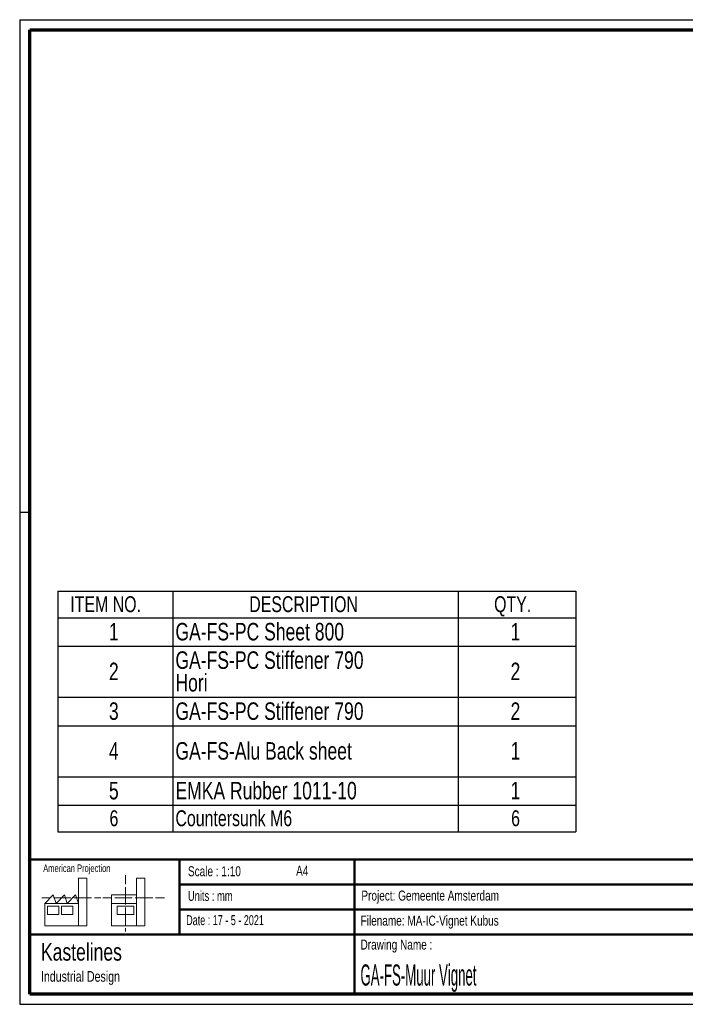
# Paper-space layout 'Sub assem IG' of a CAD drawing. Header units: millimetres. Extents: x 7 to 291, y 7 to 204.
# Tile 1 of 5: x 7 to 140, y 7 to 204. Entities that reach past the tile are written whole.
import ezdxf

# ---------------------------------------------------------------- set-up
doc = ezdxf.new("R2010")
doc.units = ezdxf.units.MM
for name, color, linetype in [('BORDERS', 7, 'Continuous'), ('DRAWING', 7, 'Continuous'), ('LOGO', 7, 'Continuous'), ('TEXT_SHEET_FORMAT', 7, 'Continuous')]:
    doc.layers.add(name, color=color, linetype=linetype)
doc.styles.add('SLDTEXTSTYLE0', font='TXT', dxfattribs={"width": 0.7})
doc.styles.add('SLDTEXTSTYLE1', font='TXT', dxfattribs={"width": 0.75})
doc.styles.add('SLDTEXTSTYLE2', font='TXT', dxfattribs={"width": 0.675})
doc.styles.add('SLDTEXTSTYLE8', font='TXT', dxfattribs={"width": 0.467045})

# ---------------------------------------------------------------- blocks, each defined once
blk = doc.blocks.new('SW_NOTE_0_9')
at = {"layer": 'DRAWING', "color": 0, "attachment_point": 1, "style": 'SLDTEXTSTYLE1'}
for s, insert, char_height in [('Kastelines', (0, 4.51), 3.5), ('Industrial Design', (0, -1.09), 2.1167)]:
    blk.add_mtext(s, dxfattribs=dict(at, insert=insert, char_height=char_height))
blk = doc.blocks.new('SW_TABLEANNOTATION_0')
at = {"layer": 'LOGO', "color": 0}
for p, q in [((0, 0), (0, -5.31)), ((0, 0), (23.03, 0)), ((23.03, 0), (23.03, -5.31)), ((23.03, 0), (80.14, 0)), ((80.14, 0), (80.14, -5.31)), ((80.14, 0), (103.64, 0)), ((103.64, 0), (103.64, -5.31)), ((0, -5.31), (23.03, -5.31)), ((0, -5.31), (0, -11.02)), ((23.03, -5.31), (80.14, -5.31)), ((23.03, -5.31), (23.03, -11.02)), ((80.14, -5.31), (103.64, -5.31)), ((80.14, -5.31), (80.14, -11.02)), ((103.64, -5.31), (103.64, -11.02)), ((0, -11.02), (0, -21.21)), ((0, -11.02), (23.03, -11.02)), ((23.03, -11.02), (23.03, -21.21)), ((23.03, -11.02), (80.14, -11.02)), ((80.14, -11.02), (80.14, -21.21)), ((80.14, -11.02), (103.64, -11.02)), ((103.64, -11.02), (103.64, -21.21)), ((0, -21.21), (0, -26.93)), ((0, -21.21), (23.03, -21.21)), ((23.03, -21.21), (23.03, -26.93)), ((23.03, -21.21), (80.14, -21.21)), ((80.14, -21.21), (80.14, -26.93)), ((80.14, -21.21), (103.64, -21.21)), ((103.64, -21.21), (103.64, -26.93)), ((0, -26.93), (0, -37.12)), ((0, -26.93), (23.03, -26.93)), ((23.03, -26.93), (23.03, -37.12)), ((23.03, -26.93), (80.14, -26.93)), ((80.14, -26.93), (80.14, -37.12)), ((80.14, -26.93), (103.64, -26.93)), ((103.64, -26.93), (103.64, -37.12)), ((0, -37.12), (0, -42.83)), ((0, -37.12), (23.03, -37.12)), ((23.03, -37.12), (23.03, -42.83)), ((23.03, -37.12), (80.14, -37.12)), ((80.14, -37.12), (80.14, -42.83)), ((80.14, -37.12), (103.64, -37.12)), ((103.64, -37.12), (103.64, -42.83)), ((0, -42.83), (0, -48.14)), ((0, -42.83), (23.03, -42.83)), ((23.03, -42.83), (23.03, -48.14)), ((23.03, -42.83), (80.14, -42.83)), ((80.14, -42.83), (80.14, -48.14)), ((80.14, -42.83), (103.64, -42.83)), ((103.64, -42.83), (103.64, -48.14)), ((0, -48.14), (23.03, -48.14)), ((23.03, -48.14), (80.14, -48.14)), ((80.14, -48.14), (103.64, -48.14))]:
    blk.add_line(p, q, dxfattribs=at)
at = {"layer": 'LOGO', "color": 0, "attachment_point": 1, "style": 'SLDTEXTSTYLE1'}
for s, insert, char_height in [('ITEM NO.', (2.48, -1.01), 3.175), ('DESCRIPTION', (38.3, -1.01), 3.175), ('QTY.', (87.31, -1.01), 3.175), ('1', (10.22, -6.35), 3.5), ('GA-FS-PC Sheet 800', (23.53, -6.35), 3.5), ('1', (90.6, -6.35), 3.5), ('GA-FS-PC Stiffener 790', (23.53, -12.04), 3.5), ('2', (10.22, -14.3), 3.5), ('2', (90.6, -14.3), 3.5), ('Hori', (23.53, -16.56), 3.5), ('3', (10.22, -22.25), 3.5), ('GA-FS-PC Stiffener 790', (23.53, -22.25), 3.5), ('2', (90.6, -22.25), 3.5), ('4', (10.22, -30.2), 3.5), ('GA-FS-Alu Back sheet', (23.53, -30.2), 3.5), ('1', (90.6, -30.2), 3.5), ('5', (10.22, -38.15), 3.5), ('EMKA Rubber 1011-10', (23.53, -38.15), 3.5), ('1', (90.6, -38.15), 3.5), ('6', (10.34, -43.84), 3.17), ('Countersunk M6', (23.53, -43.84), 3.175), ('6', (90.72, -43.84), 3.17)]:
    blk.add_mtext(s, dxfattribs=dict(at, insert=insert, char_height=char_height))

psp = doc.layouts.new('Sub assem IG')

# ---------------------------------------------------------------- linework, layer by layer
at = {"layer": 'BORDERS', "lineweight": 70}
for p, q in [((8.57, 8.78), (8.57, 201.78)), ((8.57, 201.78), (288.57, 201.78)), ((288.57, 8.78), (8.57, 8.78))]:
    psp.add_line(p, q, dxfattribs=at)
at = {"layer": 'BORDERS', "lineweight": 50}
for p, q in [((8.57, 35.78), (288.57, 35.78)), ((38.57, 35.78), (38.57, 20.78)), ((73.57, 35.78), (73.57, 8.78)), ((38.57, 30.78), (143.57, 30.78)), ((38.57, 25.78), (143.57, 25.78)), ((8.57, 20.78), (288.57, 20.78))]:
    psp.add_line(p, q, dxfattribs=at)
at = {"layer": 'TEXT_SHEET_FORMAT'}
for p, q in [((6.57, 203.78), (290.57, 203.78)), ((6.57, 203.78), (6.57, 6.78)), ((6.57, 105.28), (8.62, 105.28)), ((6.57, 6.78), (290.57, 6.78))]:
    psp.add_line(p, q, dxfattribs=at)
at = {"layer": 'TEXT_SHEET_FORMAT', "color": 7, "linetype": 'Continuous', "lineweight": 18}
for p, q in [((18.32, 26.97), (18.32, 32.04)), ((18.32, 32.04), (20, 32.04)), ((20, 32.04), (20, 22.47)), ((27.73, 32.6), (27.73, 30.84)), ((31.65, 32.03), (29.97, 32.03)), ((29.97, 32.03), (29.97, 22.47)), ((31.65, 26.97), (31.65, 32.03)), ((27.73, 30.25), (27.73, 28.49)), ((10.98, 28.1), (12.74, 28.1)), ((11.59, 26.97), (13.28, 28.66)), ((13.28, 28.66), (13.84, 26.97)), ((13.32, 28.1), (15.08, 28.1)), ((13.84, 26.97), (15.52, 28.66)), ((15.08, 28.1), (16.83, 28.1)), ((15.52, 28.66), (16.08, 26.97)), ((16.08, 26.97), (17.76, 28.66)), ((17.42, 28.1), (19.17, 28.1)), ((17.76, 28.66), (18.32, 26.97)), ((19.17, 28.1), (20.93, 28.1)), ((21.51, 28.1), (22.81, 28.1)), ((23.24, 28.1), (25, 28.1)), ((24.93, 28.66), (24.93, 26.97)), ((24.93, 28.66), (29.97, 28.66)), ((25.58, 28.1), (27.34, 28.1)), ((27.34, 28.1), (29.09, 28.1)), ((27.73, 28.49), (27.73, 26.73)), ((29.68, 28.1), (31.43, 28.1)), ((31.43, 28.1), (33.19, 28.1)), ((33.77, 28.1), (35.53, 28.1)), ((18.32, 26.97), (11.59, 26.97)), ((11.59, 26.97), (11.59, 22.47)), ((12.16, 26.41), (14.4, 26.41)), ((12.16, 24.72), (12.16, 26.41)), ((14.4, 26.41), (14.4, 24.72)), ((14.96, 26.41), (17.2, 26.41)), ((14.96, 24.72), (14.96, 26.41)), ((17.2, 26.41), (17.2, 24.72)), ((18.32, 26.97), (18.32, 22.47)), ((24.93, 26.97), (29.97, 26.97)), ((24.93, 26.97), (24.93, 22.47)), ((26.05, 26.41), (29.41, 26.41)), ((26.05, 24.72), (26.05, 26.41)), ((27.73, 26.14), (27.73, 24.38)), ((29.41, 26.41), (29.41, 24.72)), ((31.65, 26.97), (31.65, 22.47)), ((14.4, 24.72), (12.16, 24.72)), ((17.2, 24.72), (14.96, 24.72)), ((29.41, 24.72), (26.05, 24.72)), ((27.73, 24.38), (27.73, 22.62)), ((11.59, 22.47), (18.32, 22.47)), ((18.32, 22.47), (20, 22.47)), ((24.93, 22.47), (31.65, 22.47)), ((27.73, 22.03), (27.73, 21.34))]:
    psp.add_line(p, q, dxfattribs=at)

# ---------------------------------------------------------------- block references
at = {"layer": 'DRAWING'}
psp.add_blockref('SW_NOTE_0_9', (10.83, 14.51), dxfattribs=at)
at = {"layer": 'LOGO'}
psp.add_blockref('SW_TABLEANNOTATION_0', (14.21, 89.44), dxfattribs=at)

# ---------------------------------------------------------------- texts
at = {"layer": 'TEXT_SHEET_FORMAT', "attachment_point": 1}
for s, insert, char_height, style in [('American Projection', (11.28, 34.76), 1.5, 'SLDTEXTSTYLE1'), ('Scale : 1:10', (40.25, 34.41), 2, 'SLDTEXTSTYLE1'), ('A4', (61.89, 34.49), 2, 'SLDTEXTSTYLE1'), ('Units : mm', (40.24, 29.48), 2, 'SLDTEXTSTYLE0'), ('Project: Gemeente Amsterdam', (74.96, 29.54), 2, 'SLDTEXTSTYLE1'), ('Date : 17 - 5 - 2021', (39.89, 24.62), 2, 'SLDTEXTSTYLE2'), ('Filename: MA-IC-Vignet Kubus', (74.8, 24.53), 2, 'SLDTEXTSTYLE1'), ('Drawing Name :', (74.78, 19.74), 2, 'SLDTEXTSTYLE1')]:
    psp.add_mtext(s, dxfattribs=dict(at, insert=insert, char_height=char_height, style=style))
at = {"layer": 'TEXT_SHEET_FORMAT', "color": 218, "insert": (74.78, 14.76), "char_height": 4.2333, "attachment_point": 1, "style": 'SLDTEXTSTYLE8'}
psp.add_mtext('GA-FS-Muur Vignet', dxfattribs=at)

doc.saveas('drawing.dxf')
